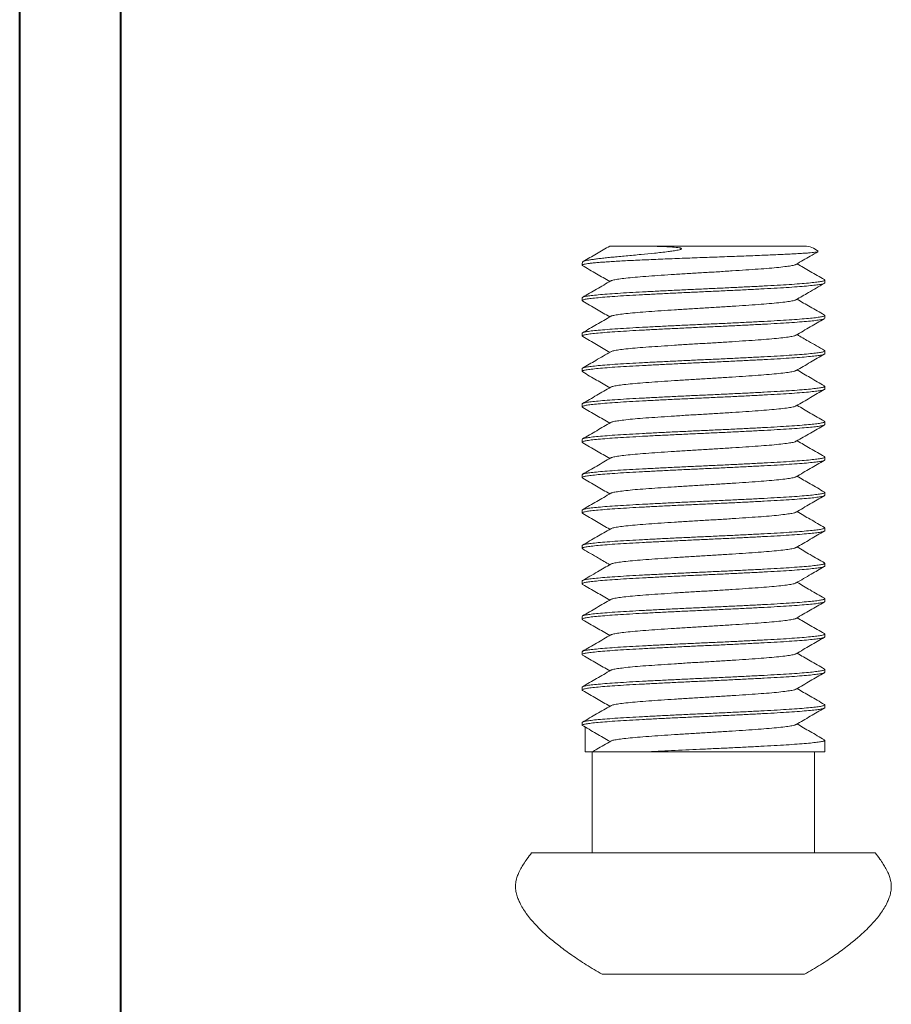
# Model space of a CAD drawing. Header units: millimetres. Extents: x 0 to 210, y 0 to 297.
# Tile 2 of 4: x 0 to 86, y 103 to 200. Entities that reach past the tile are written whole.
import ezdxf

# ---------------------------------------------------------------- set-up
doc = ezdxf.new("R2010")
doc.units = ezdxf.units.MM

msp = doc.modelspace()

# ---------------------------------------------------------------- linework, layer by layer
at = {"color": 7, "linetype": 'Continuous', "lineweight": 40}
for p, q in [((0.079, 0.215), (0.079, 297.215)), ((10.079, 5.215), (10.079, 292.215))]:
    msp.add_line(p, q, dxfattribs=at)
at = {"color": 7, "linetype": 'Continuous', "lineweight": 15}
for p, q in [((60.86, 177.471), (77.709, 177.471)), ((79.709, 173.832), (79.709, 174.111)), ((55.709, 172.361), (55.709, 172.082)), ((79.709, 170.332), (79.709, 170.611)), ((55.709, 168.861), (55.709, 168.582)), ((79.709, 166.832), (79.709, 167.111)), ((55.709, 165.361), (55.709, 165.082)), ((79.709, 163.332), (79.709, 163.611)), ((55.709, 161.861), (55.709, 161.582)), ((79.709, 159.832), (79.709, 160.111)), ((55.709, 158.361), (55.709, 158.082)), ((79.709, 156.332), (79.709, 156.611)), ((55.709, 154.861), (55.709, 154.582)), ((79.709, 152.832), (79.709, 153.111)), ((55.709, 151.361), (55.709, 151.082)), ((79.709, 149.332), (79.709, 149.611)), ((55.709, 147.861), (55.709, 147.582)), ((79.709, 145.832), (79.709, 146.111)), ((55.709, 144.361), (55.709, 144.082)), ((79.709, 142.332), (79.709, 142.611)), ((55.709, 140.861), (55.709, 140.582)), ((79.709, 138.832), (79.709, 139.111)), ((55.709, 137.361), (55.709, 137.082)), ((79.709, 135.332), (79.709, 135.611)), ((55.709, 133.861), (55.709, 133.582)), ((79.709, 131.832), (79.709, 132.111)), ((55.709, 130.361), (55.709, 130.082)), ((56.01, 129.914), (56.01, 127.471)), ((79.709, 127.471), (79.709, 128.611)), ((56.01, 127.471), (56.727, 127.471)), ((56.709, 127.438), (56.709, 117.471)), ((62.245, 127.471), (79.709, 127.471)), ((78.709, 117.471), (78.709, 127.471)), ((84.709, 117.471), (50.709, 117.471)), ((77.709, 105.471), (57.709, 105.471))]:
    msp.add_line(p, q, dxfattribs=at)
for centre, start, end in [((77.709, 175.471), 47.98312, 90), ((57.709, 175.471), 168.01435, 176.87087)]:
    msp.add_arc(centre, 2, start, end, dxfattribs=at)
for points, knots in [([(60.86, 177.471), (61.069, 177.471), (61.487, 177.47), (62.189, 177.463), (62.939, 177.451), (63.703, 177.429), (64.458, 177.393), (65.025, 177.351), (65.366, 177.296), (65.476, 177.264), (65.522, 177.24), (65.54, 177.222), (65.54, 177.203), (65.528, 177.186), (65.496, 177.163), (65.392, 177.12), (65.126, 177.056), (64.714, 176.988), (64.154, 176.912), (63.535, 176.839), (62.634, 176.744), (61.709, 176.656), (60.783, 176.573), (60.046, 176.506), (59.349, 176.441), (58.704, 176.378), (58.118, 176.317), (57.59, 176.258), (57.12, 176.201), (56.711, 176.145), (56.37, 176.091), (56.097, 176.038), (55.9, 175.985), (55.779, 175.934), (55.764, 175.901), (55.757, 175.886)], [0, 0, 0, 0, 0.041565, 0.083137, 0.125787, 0.168445, 0.20585, 0.24331, 0.254834, 0.260608, 0.26292, 0.265255, 0.266656, 0.268059, 0.269933, 0.273313, 0.284254, 0.30675, 0.329694, 0.361421, 0.39316, 0.458309, 0.499005, 0.539705, 0.581577, 0.623451, 0.664367, 0.705284, 0.747293, 0.789302, 0.831957, 0.874614, 0.918447, 0.962281, 1, 1, 1, 1]), ([(58.451, 177.474), (58.017, 177.222), (57.134, 176.71), (56.252, 176.198), (55.804, 175.939)], [0, 0, 0, 0, 0.49267, 1, 1, 1, 1]), ([(58.453, 177.471), (58.453, 177.471), (58.455, 177.471), (58.534, 177.471), (58.726, 177.471), (59.121, 177.471), (59.715, 177.471), (60.317, 177.471), (60.679, 177.471), (60.86, 177.471)], [0, 0, 0, 0, 0.082816, 0.195967, 0.309122, 0.529447, 0.755392, 0.877236, 1, 1, 1, 1]), ([(55.758, 175.536), (55.742, 175.545), (55.697, 175.569), (55.718, 175.609), (55.813, 175.654), (55.995, 175.698), (56.257, 175.74), (56.602, 175.782), (57.026, 175.825), (57.522, 175.867), (58.088, 175.909), (58.728, 175.951), (59.431, 175.992), (60.185, 176.032), (60.989, 176.07), (61.849, 176.109), (62.749, 176.148), (63.674, 176.187), (64.625, 176.226), (65.605, 176.264), (66.599, 176.302), (67.588, 176.338), (68.575, 176.373), (69.564, 176.409), (70.536, 176.445), (71.474, 176.481), (72.382, 176.516), (73.263, 176.551), (74.102, 176.585), (74.884, 176.618), (75.613, 176.65), (76.291, 176.684), (76.901, 176.717), (77.436, 176.749), (77.899, 176.781), (78.292, 176.812), (78.609, 176.842), (78.84, 176.871), (78.988, 176.898), (79.021, 176.916), (79.035, 176.923)], [0, 0, 0, 0, 0.0154559, 0.0429345, 0.0704132, 0.097116, 0.1238188, 0.151296, 0.1787732, 0.2054874, 0.2322016, 0.2596952, 0.2871888, 0.3138511, 0.3405132, 0.3679548, 0.3953963, 0.4219677, 0.4485391, 0.4758884, 0.5032376, 0.5297153, 0.5561925, 0.5834509, 0.6107093, 0.6369883, 0.6632672, 0.6903158, 0.7173644, 0.7435449, 0.7697247, 0.7966859, 0.823647, 0.8494974, 0.8753478, 0.901954, 0.9285603, 0.9543367, 0.980113, 1, 1, 1, 1]), ([(76.869, 175.662), (77.338, 175.935), (78.061, 176.354), (78.784, 176.773), (79.037, 176.92)], [0, 0, 0, 0, 0.649727, 1, 1, 1, 1]), ([(55.73, 175.547), (56.2, 175.274), (57.106, 174.75), (58.011, 174.224), (58.447, 173.971)], [0, 0, 0, 0, 0.519029, 1, 1, 1, 1]), ([(76.843, 175.663), (76.833, 175.652), (76.794, 175.613), (76.494, 175.546), (75.953, 175.461), (75.19, 175.371), (74.246, 175.282), (73.144, 175.196), (71.91, 175.111), (70.567, 175.021), (69.152, 174.932), (67.709, 174.846), (66.265, 174.761), (64.851, 174.671), (63.507, 174.582), (62.273, 174.496), (61.171, 174.411), (60.227, 174.321), (59.464, 174.232), (58.923, 174.146), (58.623, 174.08), (58.584, 174.04), (58.574, 174.03)], [0, 0, 0, 0, 0.01836, 0.071571, 0.124783, 0.178662, 0.232542, 0.285753, 0.338964, 0.392844, 0.446723, 0.499935, 0.553146, 0.607026, 0.660905, 0.714117, 0.767328, 0.821207, 0.875087, 0.928298, 0.98151, 1, 1, 1, 1]), ([(79.671, 174.156), (79.204, 174.426), (78.303, 174.948), (77.404, 175.47), (76.971, 175.721)], [0, 0, 0, 0, 0.51896, 1, 1, 1, 1]), ([(79.709, 173.832), (79.689, 173.807), (79.649, 173.758), (79.329, 173.685), (78.829, 173.615), (78.134, 173.542), (77.256, 173.467), (76.214, 173.393), (75.033, 173.321), (73.73, 173.25), (72.318, 173.177), (70.82, 173.102), (69.274, 173.028), (67.709, 172.957), (66.144, 172.886), (64.597, 172.812), (63.099, 172.737), (61.687, 172.663), (60.384, 172.593), (59.204, 172.521), (58.162, 172.447), (57.283, 172.372), (56.59, 172.299), (56.084, 172.229), (55.783, 172.156), (55.67, 172.091), (55.745, 172.051), (55.773, 172.036)], [0, 0, 0, 0, 0.040891, 0.081428, 0.121571, 0.162207, 0.203126, 0.243974, 0.2844, 0.324596, 0.365316, 0.406249, 0.447041, 0.487342, 0.527642, 0.568434, 0.609367, 0.650088, 0.690283, 0.730709, 0.771557, 0.812476, 0.853112, 0.893255, 0.933792, 0.974683, 1, 1, 1, 1]), ([(55.709, 172.361), (55.729, 172.386), (55.769, 172.435), (56.088, 172.508), (56.589, 172.578), (57.284, 172.651), (58.162, 172.726), (59.204, 172.8), (60.384, 172.872), (61.687, 172.942), (63.099, 173.016), (64.597, 173.091), (66.144, 173.165), (67.709, 173.236), (69.274, 173.307), (70.82, 173.381), (72.318, 173.455), (73.73, 173.529), (75.033, 173.6), (76.214, 173.672), (77.255, 173.746), (78.134, 173.82), (78.828, 173.894), (79.333, 173.964), (79.634, 174.036), (79.747, 174.101), (79.674, 174.141), (79.646, 174.156)], [0, 0, 0, 0, 0.040918, 0.081482, 0.121652, 0.162315, 0.203261, 0.244136, 0.284589, 0.324812, 0.365559, 0.40652, 0.447338, 0.487666, 0.527993, 0.568812, 0.609772, 0.65052, 0.690742, 0.731195, 0.77207, 0.813017, 0.853679, 0.893849, 0.934414, 0.975331, 1, 1, 1, 1]), ([(58.548, 174.03), (58.081, 173.759), (57.147, 173.217), (56.213, 172.676), (55.746, 172.405)], [0, 0, 0, 0, 0.4997803, 1, 1, 1, 1]), ([(76.869, 172.162), (77.28, 172.401), (78.207, 172.939), (79.134, 173.476), (79.651, 173.776)], [0, 0, 0, 0, 0.4430838, 1, 1, 1, 1]), ([(55.767, 172.025), (56.225, 171.76), (57.119, 171.242), (58.012, 170.724), (58.447, 170.471)], [0, 0, 0, 0, 0.512849, 1, 1, 1, 1]), ([(76.843, 172.163), (76.833, 172.152), (76.794, 172.113), (76.494, 172.046), (75.953, 171.961), (75.19, 171.871), (74.246, 171.782), (73.144, 171.696), (71.91, 171.611), (70.567, 171.521), (69.152, 171.432), (67.709, 171.346), (66.265, 171.261), (64.851, 171.171), (63.507, 171.082), (62.273, 170.996), (61.171, 170.911), (60.227, 170.821), (59.464, 170.732), (58.923, 170.646), (58.624, 170.58), (58.585, 170.541), (58.575, 170.531)], [0, 0, 0, 0, 0.018371, 0.071605, 0.124839, 0.178741, 0.232644, 0.285877, 0.339111, 0.393013, 0.446916, 0.500149, 0.553383, 0.607285, 0.661188, 0.714421, 0.767655, 0.821558, 0.87546, 0.928694, 0.981927, 1, 1, 1, 1]), ([(79.67, 170.656), (79.203, 170.927), (78.303, 171.448), (77.403, 171.97), (76.971, 172.221)], [0, 0, 0, 0, 0.519128, 1, 1, 1, 1]), ([(55.709, 168.861), (55.729, 168.886), (55.769, 168.935), (56.088, 169.008), (56.589, 169.078), (57.284, 169.151), (58.162, 169.226), (59.204, 169.3), (60.384, 169.372), (61.687, 169.442), (63.099, 169.516), (64.597, 169.591), (66.144, 169.665), (67.709, 169.736), (69.274, 169.807), (70.82, 169.881), (72.318, 169.955), (73.73, 170.029), (75.033, 170.1), (76.214, 170.172), (77.255, 170.246), (78.134, 170.32), (78.828, 170.394), (79.333, 170.464), (79.634, 170.536), (79.747, 170.601), (79.673, 170.641), (79.645, 170.656)], [0, 0, 0, 0, 0.04091, 0.081467, 0.12163, 0.162285, 0.203224, 0.244091, 0.284537, 0.324752, 0.365492, 0.406445, 0.447256, 0.487576, 0.527896, 0.568707, 0.60966, 0.6504, 0.690615, 0.73106, 0.771928, 0.812867, 0.853522, 0.893684, 0.934241, 0.975152, 1, 1, 1, 1]), ([(58.549, 170.531), (58.082, 170.26), (57.148, 169.718), (56.214, 169.177), (55.747, 168.906)], [0, 0, 0, 0, 0.499773, 1, 1, 1, 1]), ([(79.709, 170.332), (79.689, 170.307), (79.649, 170.258), (79.329, 170.185), (78.829, 170.115), (78.134, 170.042), (77.256, 169.967), (76.214, 169.893), (75.033, 169.821), (73.73, 169.75), (72.318, 169.677), (70.82, 169.602), (69.274, 169.528), (67.709, 169.457), (66.144, 169.386), (64.597, 169.312), (63.099, 169.237), (61.687, 169.163), (60.384, 169.093), (59.204, 169.021), (58.162, 168.947), (57.283, 168.872), (56.59, 168.799), (56.084, 168.729), (55.783, 168.656), (55.67, 168.591), (55.745, 168.551), (55.773, 168.536)], [0, 0, 0, 0, 0.040887, 0.081422, 0.121562, 0.162194, 0.20311, 0.243955, 0.284378, 0.32457, 0.365288, 0.406218, 0.447006, 0.487304, 0.527601, 0.568389, 0.60932, 0.650037, 0.69023, 0.730652, 0.771497, 0.812413, 0.853046, 0.893186, 0.93372, 0.974607, 1, 1, 1, 1]), ([(76.874, 168.665), (77.343, 168.938), (78.27, 169.475), (79.196, 170.012), (79.654, 170.277)], [0, 0, 0, 0, 0.506302, 1, 1, 1, 1]), ([(55.767, 168.525), (56.226, 168.259), (57.119, 167.742), (58.012, 167.224), (58.447, 166.971)], [0, 0, 0, 0, 0.5132522, 1, 1, 1, 1]), ([(76.847, 168.666), (76.836, 168.654), (76.797, 168.614), (76.495, 168.546), (75.953, 168.461), (75.19, 168.371), (74.246, 168.282), (73.144, 168.196), (71.91, 168.111), (70.567, 168.021), (69.152, 167.932), (67.709, 167.846), (66.265, 167.761), (64.851, 167.671), (63.507, 167.582), (62.273, 167.496), (61.171, 167.411), (60.227, 167.321), (59.464, 167.232), (58.923, 167.146), (58.624, 167.08), (58.585, 167.041), (58.575, 167.031)], [0, 0, 0, 0, 0.020149, 0.073299, 0.126449, 0.180267, 0.234084, 0.287234, 0.340384, 0.394202, 0.448019, 0.501169, 0.554319, 0.608137, 0.661954, 0.715104, 0.768254, 0.822072, 0.875889, 0.929039, 0.982189, 1, 1, 1, 1]), ([(79.67, 167.156), (79.144, 167.461), (78.244, 167.982), (77.345, 168.504), (76.97, 168.721)], [0, 0, 0, 0, 0.583898, 1, 1, 1, 1]), ([(79.709, 166.832), (79.689, 166.807), (79.649, 166.758), (79.329, 166.685), (78.829, 166.615), (78.134, 166.542), (77.256, 166.467), (76.214, 166.393), (75.033, 166.321), (73.73, 166.25), (72.318, 166.177), (70.82, 166.102), (69.274, 166.028), (67.709, 165.957), (66.144, 165.886), (64.597, 165.812), (63.099, 165.737), (61.687, 165.663), (60.384, 165.593), (59.204, 165.521), (58.162, 165.447), (57.283, 165.372), (56.59, 165.299), (56.084, 165.229), (55.783, 165.156), (55.67, 165.091), (55.745, 165.051), (55.775, 165.035)], [0, 0, 0, 0, 0.040868, 0.081382, 0.121502, 0.162115, 0.203011, 0.243836, 0.284239, 0.324412, 0.365109, 0.40602, 0.446788, 0.487066, 0.527344, 0.568112, 0.609022, 0.64972, 0.689892, 0.730295, 0.77112, 0.812016, 0.852629, 0.892749, 0.933264, 0.974132, 1, 1, 1, 1]), ([(55.709, 165.361), (55.729, 165.386), (55.769, 165.435), (56.088, 165.508), (56.589, 165.578), (57.284, 165.651), (58.162, 165.726), (59.204, 165.8), (60.384, 165.872), (61.687, 165.942), (63.099, 166.016), (64.597, 166.091), (66.144, 166.165), (67.709, 166.236), (69.274, 166.307), (70.82, 166.381), (72.318, 166.455), (73.73, 166.529), (75.033, 166.6), (76.214, 166.672), (77.255, 166.746), (78.134, 166.82), (78.828, 166.894), (79.333, 166.964), (79.634, 167.036), (79.747, 167.101), (79.673, 167.141), (79.645, 167.156)], [0, 0, 0, 0, 0.0409, 0.081447, 0.121599, 0.162244, 0.203172, 0.244029, 0.284464, 0.324669, 0.365398, 0.406341, 0.447141, 0.487451, 0.527761, 0.568562, 0.609504, 0.650234, 0.690439, 0.730874, 0.771731, 0.812659, 0.853304, 0.893456, 0.934003, 0.974903, 1, 1, 1, 1]), ([(58.55, 167.031), (58.054, 166.743), (57.12, 166.201), (56.186, 165.66), (55.748, 165.407)], [0, 0, 0, 0, 0.5312619, 1, 1, 1, 1]), ([(76.877, 165.167), (77.346, 165.44), (78.273, 165.977), (79.2, 166.514), (79.658, 166.78)], [0, 0, 0, 0, 0.506355, 1, 1, 1, 1]), ([(55.768, 165.024), (56.227, 164.759), (57.12, 164.242), (58.012, 163.724), (58.447, 163.471)], [0, 0, 0, 0, 0.513128, 1, 1, 1, 1]), ([(76.85, 165.168), (76.838, 165.156), (76.798, 165.114), (76.495, 165.046), (75.953, 164.961), (75.19, 164.871), (74.246, 164.782), (73.144, 164.696), (71.91, 164.611), (70.567, 164.521), (69.152, 164.432), (67.709, 164.346), (66.265, 164.261), (64.851, 164.171), (63.507, 164.082), (62.273, 163.996), (61.171, 163.911), (60.227, 163.821), (59.464, 163.732), (58.923, 163.646), (58.625, 163.58), (58.585, 163.541), (58.575, 163.531)], [0, 0, 0, 0, 0.021343, 0.07443, 0.127517, 0.18127, 0.235024, 0.28811, 0.341197, 0.394951, 0.448704, 0.501791, 0.554878, 0.608631, 0.662385, 0.715471, 0.768558, 0.822312, 0.876065, 0.929152, 0.982239, 1, 1, 1, 1]), ([(79.671, 163.656), (79.204, 163.926), (78.304, 164.448), (77.404, 164.97), (76.97, 165.221)], [0, 0, 0, 0, 0.518359, 1, 1, 1, 1]), ([(55.709, 161.861), (55.729, 161.886), (55.769, 161.935), (56.088, 162.008), (56.589, 162.078), (57.284, 162.151), (58.162, 162.226), (59.204, 162.3), (60.384, 162.372), (61.687, 162.442), (63.099, 162.516), (64.597, 162.591), (66.144, 162.665), (67.709, 162.736), (69.274, 162.807), (70.82, 162.881), (72.318, 162.955), (73.73, 163.029), (75.033, 163.1), (76.214, 163.172), (77.255, 163.246), (78.134, 163.32), (78.828, 163.394), (79.333, 163.464), (79.634, 163.536), (79.747, 163.601), (79.674, 163.641), (79.646, 163.656)], [0, 0, 0, 0, 0.040917, 0.081481, 0.12165, 0.162312, 0.203258, 0.244132, 0.284584, 0.324806, 0.365553, 0.406513, 0.44733, 0.487657, 0.527985, 0.568802, 0.609762, 0.650509, 0.690731, 0.731183, 0.772057, 0.813003, 0.853665, 0.893834, 0.934398, 0.975315, 1, 1, 1, 1]), ([(79.709, 163.332), (79.689, 163.307), (79.649, 163.258), (79.329, 163.185), (78.829, 163.115), (78.134, 163.042), (77.256, 162.967), (76.214, 162.893), (75.033, 162.821), (73.73, 162.75), (72.318, 162.677), (70.82, 162.602), (69.274, 162.528), (67.709, 162.457), (66.144, 162.386), (64.597, 162.312), (63.099, 162.237), (61.687, 162.163), (60.384, 162.093), (59.204, 162.021), (58.162, 161.947), (57.283, 161.872), (56.59, 161.799), (56.084, 161.729), (55.783, 161.656), (55.67, 161.591), (55.745, 161.551), (55.774, 161.536)], [0, 0, 0, 0, 0.040882, 0.081411, 0.121546, 0.162173, 0.203084, 0.243923, 0.284341, 0.324528, 0.36524, 0.406165, 0.446948, 0.48724, 0.527533, 0.568315, 0.60924, 0.649952, 0.69014, 0.730557, 0.771396, 0.812307, 0.852935, 0.893069, 0.933598, 0.97448, 1, 1, 1, 1]), ([(58.55, 163.531), (58.083, 163.26), (57.15, 162.719), (56.216, 162.178), (55.749, 161.907)], [0, 0, 0, 0, 0.499791, 1, 1, 1, 1]), ([(76.879, 161.669), (77.348, 161.941), (78.275, 162.479), (79.202, 163.016), (79.66, 163.281)], [0, 0, 0, 0, 0.50637, 1, 1, 1, 1]), ([(76.851, 161.669), (76.84, 161.657), (76.8, 161.615), (76.495, 161.546), (75.953, 161.461), (75.19, 161.371), (74.246, 161.282), (73.144, 161.196), (71.91, 161.111), (70.567, 161.021), (69.152, 160.932), (67.709, 160.846), (66.265, 160.761), (64.851, 160.671), (63.507, 160.582), (62.273, 160.496), (61.171, 160.411), (60.227, 160.321), (59.464, 160.232), (58.923, 160.146), (58.626, 160.081), (58.586, 160.042), (58.577, 160.032)], [0, 0, 0, 0, 0.0220275, 0.0751154, 0.1282033, 0.1819578, 0.2357124, 0.2888003, 0.3418882, 0.3956427, 0.4493973, 0.5024851, 0.555573, 0.6093276, 0.6630821, 0.71617, 0.7692579, 0.8230124, 0.876767, 0.9298549, 0.9829428, 1, 1, 1, 1]), ([(79.674, 160.154), (79.207, 160.424), (78.306, 160.947), (77.405, 161.469), (76.97, 161.721)], [0, 0, 0, 0, 0.517791, 1, 1, 1, 1]), ([(55.767, 161.525), (56.225, 161.26), (57.119, 160.742), (58.012, 160.224), (58.447, 159.971)], [0, 0, 0, 0, 0.512715, 1, 1, 1, 1]), ([(79.709, 159.832), (79.689, 159.807), (79.649, 159.758), (79.329, 159.685), (78.829, 159.615), (78.134, 159.542), (77.256, 159.467), (76.214, 159.393), (75.033, 159.321), (73.73, 159.25), (72.318, 159.177), (70.82, 159.102), (69.274, 159.028), (67.709, 158.957), (66.144, 158.886), (64.597, 158.812), (63.099, 158.737), (61.687, 158.663), (60.384, 158.593), (59.204, 158.521), (58.162, 158.447), (57.283, 158.372), (56.59, 158.299), (56.084, 158.229), (55.783, 158.156), (55.67, 158.092), (55.744, 158.052), (55.772, 158.037)], [0, 0, 0, 0, 0.040907, 0.081461, 0.121621, 0.162273, 0.203209, 0.244073, 0.284516, 0.324728, 0.365465, 0.406415, 0.447222, 0.48754, 0.527857, 0.568665, 0.609615, 0.650352, 0.690564, 0.731006, 0.771871, 0.812806, 0.853459, 0.893618, 0.934172, 0.975079, 1, 1, 1, 1]), ([(55.709, 158.361), (55.729, 158.386), (55.769, 158.435), (56.088, 158.508), (56.589, 158.578), (57.284, 158.651), (58.162, 158.726), (59.204, 158.8), (60.384, 158.872), (61.687, 158.942), (63.099, 159.016), (64.597, 159.091), (66.144, 159.165), (67.709, 159.236), (69.274, 159.307), (70.82, 159.381), (72.318, 159.455), (73.73, 159.529), (75.033, 159.6), (76.214, 159.672), (77.255, 159.746), (78.134, 159.82), (78.828, 159.894), (79.333, 159.964), (79.633, 160.036), (79.747, 160.1), (79.675, 160.139), (79.649, 160.154)], [0, 0, 0, 0, 0.040961, 0.081568, 0.12178, 0.162486, 0.203475, 0.244394, 0.284889, 0.325154, 0.365944, 0.406948, 0.447809, 0.48818, 0.52855, 0.569411, 0.610415, 0.651205, 0.69147, 0.731966, 0.772884, 0.813873, 0.854579, 0.894791, 0.935398, 0.976359, 1, 1, 1, 1]), ([(58.552, 160.032), (58.085, 159.761), (57.151, 159.219), (56.216, 158.678), (55.749, 158.407)], [0, 0, 0, 0, 0.499754, 1, 1, 1, 1]), ([(76.878, 158.168), (77.347, 158.44), (78.275, 158.978), (79.202, 159.516), (79.66, 159.781)], [0, 0, 0, 0, 0.506352, 1, 1, 1, 1]), ([(55.766, 158.026), (56.224, 157.761), (57.118, 157.243), (58.011, 156.724), (58.447, 156.471)], [0, 0, 0, 0, 0.512351, 1, 1, 1, 1]), ([(76.85, 158.168), (76.839, 158.156), (76.799, 158.115), (76.495, 158.046), (75.953, 157.961), (75.19, 157.871), (74.246, 157.782), (73.144, 157.696), (71.91, 157.611), (70.567, 157.521), (69.152, 157.432), (67.709, 157.346), (66.265, 157.261), (64.851, 157.171), (63.507, 157.082), (62.273, 156.996), (61.171, 156.911), (60.227, 156.821), (59.464, 156.732), (58.923, 156.646), (58.626, 156.581), (58.586, 156.542), (58.577, 156.532)], [0, 0, 0, 0, 0.021664, 0.074769, 0.127873, 0.181644, 0.235415, 0.28852, 0.341624, 0.395395, 0.449166, 0.502271, 0.555375, 0.609146, 0.662917, 0.716022, 0.769126, 0.822897, 0.876668, 0.929773, 0.982877, 1, 1, 1, 1]), ([(79.676, 156.652), (79.21, 156.923), (78.307, 157.446), (77.405, 157.969), (76.97, 158.221)], [0, 0, 0, 0, 0.517429, 1, 1, 1, 1]), ([(79.709, 156.332), (79.689, 156.307), (79.649, 156.258), (79.329, 156.185), (78.829, 156.115), (78.134, 156.042), (77.256, 155.967), (76.214, 155.893), (75.033, 155.821), (73.73, 155.75), (72.318, 155.677), (70.82, 155.602), (69.274, 155.528), (67.709, 155.457), (66.144, 155.386), (64.597, 155.312), (63.099, 155.237), (61.687, 155.163), (60.384, 155.093), (59.204, 155.021), (58.162, 154.947), (57.283, 154.872), (56.59, 154.799), (56.084, 154.729), (55.784, 154.656), (55.67, 154.592), (55.744, 154.552), (55.771, 154.537)], [0, 0, 0, 0, 0.040919, 0.081485, 0.121657, 0.162321, 0.203269, 0.244146, 0.2846, 0.324824, 0.365573, 0.406535, 0.447355, 0.487684, 0.528013, 0.568833, 0.609795, 0.650544, 0.690768, 0.731223, 0.772099, 0.813047, 0.853711, 0.893883, 0.934449, 0.975368, 1, 1, 1, 1]), ([(55.709, 154.861), (55.729, 154.886), (55.769, 154.935), (56.088, 155.008), (56.589, 155.078), (57.284, 155.151), (58.162, 155.226), (59.204, 155.3), (60.384, 155.372), (61.687, 155.442), (63.099, 155.516), (64.597, 155.591), (66.144, 155.665), (67.709, 155.736), (69.274, 155.807), (70.82, 155.881), (72.318, 155.955), (73.73, 156.029), (75.033, 156.1), (76.214, 156.172), (77.255, 156.246), (78.134, 156.32), (78.828, 156.394), (79.333, 156.464), (79.633, 156.536), (79.747, 156.6), (79.676, 156.638), (79.651, 156.652)], [0, 0, 0, 0, 0.040993, 0.081633, 0.121877, 0.162615, 0.203637, 0.244587, 0.285115, 0.325412, 0.366234, 0.407271, 0.448165, 0.488567, 0.528969, 0.569863, 0.610899, 0.651722, 0.692018, 0.732546, 0.773497, 0.814519, 0.855257, 0.895501, 0.93614, 0.977133, 1, 1, 1, 1]), ([(58.552, 156.532), (58.085, 156.262), (57.152, 155.72), (56.218, 155.179), (55.75, 154.908)], [0, 0, 0, 0, 0.49979, 1, 1, 1, 1]), ([(76.87, 154.663), (77.34, 154.936), (78.267, 155.474), (79.194, 156.011), (79.652, 156.276)], [0, 0, 0, 0, 0.50623, 1, 1, 1, 1]), ([(55.765, 154.526), (56.223, 154.261), (57.117, 153.743), (58.011, 153.224), (58.447, 152.971)], [0, 0, 0, 0, 0.512288, 1, 1, 1, 1]), ([(76.844, 154.663), (76.834, 154.653), (76.794, 154.613), (76.494, 154.546), (75.953, 154.461), (75.19, 154.371), (74.246, 154.282), (73.144, 154.196), (71.91, 154.111), (70.567, 154.021), (69.152, 153.932), (67.709, 153.846), (66.265, 153.761), (64.851, 153.671), (63.507, 153.582), (62.273, 153.496), (61.171, 153.411), (60.227, 153.321), (59.464, 153.232), (58.923, 153.146), (58.625, 153.08), (58.586, 153.041), (58.576, 153.032)], [0, 0, 0, 0, 0.01887, 0.072108, 0.125347, 0.179254, 0.233161, 0.2864, 0.339638, 0.393546, 0.447453, 0.500691, 0.55393, 0.607837, 0.661744, 0.714983, 0.768221, 0.822128, 0.876035, 0.929274, 0.982513, 1, 1, 1, 1]), ([(79.678, 153.151), (79.211, 153.422), (78.309, 153.945), (77.406, 154.468), (76.97, 154.721)], [0, 0, 0, 0, 0.517192, 1, 1, 1, 1]), ([(55.709, 151.361), (55.729, 151.386), (55.769, 151.435), (56.088, 151.508), (56.589, 151.578), (57.284, 151.651), (58.162, 151.726), (59.204, 151.8), (60.384, 151.872), (61.687, 151.942), (63.099, 152.016), (64.597, 152.091), (66.144, 152.165), (67.709, 152.236), (69.274, 152.307), (70.82, 152.381), (72.318, 152.455), (73.73, 152.529), (75.033, 152.6), (76.214, 152.672), (77.255, 152.746), (78.134, 152.82), (78.828, 152.894), (79.333, 152.964), (79.633, 153.036), (79.747, 153.099), (79.677, 153.138), (79.652, 153.151)], [0, 0, 0, 0, 0.041019, 0.081684, 0.121954, 0.162718, 0.203765, 0.244742, 0.285295, 0.325617, 0.366466, 0.407528, 0.448448, 0.488875, 0.529303, 0.570223, 0.611285, 0.652134, 0.692456, 0.733009, 0.773985, 0.815033, 0.855797, 0.896066, 0.936731, 0.977751, 1, 1, 1, 1]), ([(58.551, 153.032), (58.084, 152.761), (57.151, 152.219), (56.217, 151.678), (55.75, 151.408)], [0, 0, 0, 0, 0.4998, 1, 1, 1, 1]), ([(79.709, 152.832), (79.689, 152.807), (79.649, 152.758), (79.329, 152.685), (78.829, 152.615), (78.134, 152.542), (77.256, 152.467), (76.214, 152.393), (75.033, 152.321), (73.73, 152.25), (72.318, 152.177), (70.82, 152.102), (69.274, 152.028), (67.709, 151.957), (66.144, 151.886), (64.597, 151.812), (63.099, 151.737), (61.687, 151.663), (60.384, 151.593), (59.204, 151.521), (58.162, 151.447), (57.283, 151.372), (56.59, 151.299), (56.084, 151.229), (55.784, 151.156), (55.67, 151.092), (55.744, 151.052), (55.772, 151.037)], [0, 0, 0, 0, 0.040916, 0.081478, 0.121646, 0.162307, 0.203251, 0.244125, 0.284575, 0.324796, 0.365541, 0.4065, 0.447316, 0.487642, 0.527968, 0.568784, 0.609743, 0.650489, 0.690709, 0.73116, 0.772033, 0.812977, 0.853638, 0.893806, 0.934368, 0.975284, 1, 1, 1, 1]), ([(76.87, 151.163), (77.34, 151.436), (78.267, 151.974), (79.195, 152.511), (79.653, 152.777)], [0, 0, 0, 0, 0.506228, 1, 1, 1, 1]), ([(55.765, 151.026), (56.223, 150.761), (57.117, 150.243), (58.011, 149.724), (58.447, 149.471)], [0, 0, 0, 0, 0.512464, 1, 1, 1, 1]), ([(76.844, 151.163), (76.834, 151.153), (76.794, 151.113), (76.494, 151.046), (75.953, 150.961), (75.19, 150.871), (74.246, 150.782), (73.144, 150.696), (71.91, 150.611), (70.567, 150.521), (69.152, 150.432), (67.709, 150.346), (66.265, 150.261), (64.851, 150.171), (63.507, 150.082), (62.273, 149.996), (61.171, 149.911), (60.227, 149.821), (59.464, 149.732), (58.923, 149.646), (58.624, 149.58), (58.585, 149.541), (58.575, 149.531)], [0, 0, 0, 0, 0.018784, 0.072004, 0.125224, 0.179112, 0.233, 0.28622, 0.33944, 0.393328, 0.447217, 0.500437, 0.553657, 0.607545, 0.661433, 0.714653, 0.767873, 0.821761, 0.87565, 0.92887, 0.98209, 1, 1, 1, 1]), ([(79.679, 149.65), (79.213, 149.921), (78.309, 150.444), (77.406, 150.968), (76.97, 151.221)], [0, 0, 0, 0, 0.516998, 1, 1, 1, 1]), ([(79.709, 149.332), (79.689, 149.307), (79.649, 149.258), (79.329, 149.185), (78.829, 149.115), (78.134, 149.042), (77.256, 148.967), (76.214, 148.893), (75.033, 148.821), (73.73, 148.75), (72.318, 148.677), (70.82, 148.602), (69.274, 148.528), (67.709, 148.457), (66.144, 148.386), (64.597, 148.312), (63.099, 148.237), (61.687, 148.163), (60.384, 148.093), (59.204, 148.021), (58.162, 147.947), (57.283, 147.872), (56.59, 147.799), (56.084, 147.729), (55.783, 147.656), (55.67, 147.592), (55.744, 147.552), (55.772, 147.536)], [0, 0, 0, 0, 0.040902, 0.08145, 0.121604, 0.16225, 0.20318, 0.244039, 0.284476, 0.324682, 0.365414, 0.406358, 0.44716, 0.487472, 0.527783, 0.568585, 0.60953, 0.650261, 0.690467, 0.730904, 0.771763, 0.812693, 0.85334, 0.893493, 0.934042, 0.974943, 1, 1, 1, 1]), ([(55.709, 147.861), (55.729, 147.886), (55.769, 147.935), (56.088, 148.008), (56.589, 148.078), (57.284, 148.151), (58.162, 148.226), (59.204, 148.3), (60.384, 148.372), (61.687, 148.442), (63.099, 148.516), (64.597, 148.591), (66.144, 148.665), (67.709, 148.736), (69.274, 148.807), (70.82, 148.881), (72.318, 148.955), (73.73, 149.029), (75.033, 149.1), (76.214, 149.172), (77.255, 149.246), (78.134, 149.32), (78.828, 149.394), (79.333, 149.464), (79.633, 149.536), (79.746, 149.599), (79.677, 149.637), (79.653, 149.65)], [0, 0, 0, 0, 0.041038, 0.081723, 0.122011, 0.162793, 0.20386, 0.244856, 0.285428, 0.325769, 0.366637, 0.407718, 0.448657, 0.489103, 0.52955, 0.570488, 0.61157, 0.652437, 0.692778, 0.73335, 0.774346, 0.815413, 0.856196, 0.896484, 0.937168, 0.978206, 1, 1, 1, 1]), ([(58.55, 149.531), (58.083, 149.26), (57.15, 148.719), (56.216, 148.178), (55.749, 147.907)], [0, 0, 0, 0, 0.499809, 1, 1, 1, 1]), ([(76.869, 147.662), (77.338, 147.935), (78.266, 148.473), (79.194, 149.011), (79.652, 149.276)], [0, 0, 0, 0, 0.506199, 1, 1, 1, 1]), ([(55.766, 147.526), (56.283, 147.226), (57.177, 146.708), (58.07, 146.19), (58.447, 145.971)], [0, 0, 0, 0, 0.578229, 1, 1, 1, 1]), ([(76.843, 147.662), (76.833, 147.652), (76.794, 147.613), (76.494, 147.546), (75.953, 147.461), (75.19, 147.371), (74.246, 147.282), (73.144, 147.196), (71.91, 147.111), (70.567, 147.021), (69.152, 146.932), (67.709, 146.846), (66.265, 146.761), (64.851, 146.671), (63.507, 146.582), (62.273, 146.496), (61.171, 146.411), (60.227, 146.321), (59.464, 146.232), (58.923, 146.146), (58.624, 146.08), (58.584, 146.04), (58.574, 146.03)], [0, 0, 0, 0, 0.018282, 0.071504, 0.124726, 0.178617, 0.232507, 0.285729, 0.338951, 0.392842, 0.446732, 0.499954, 0.553176, 0.607067, 0.660957, 0.714179, 0.767401, 0.821292, 0.875182, 0.928404, 0.981626, 1, 1, 1, 1]), ([(79.68, 146.15), (79.213, 146.421), (78.309, 146.944), (77.406, 147.468), (76.97, 147.721)], [0, 0, 0, 0, 0.517092, 1, 1, 1, 1]), ([(55.709, 144.361), (55.729, 144.386), (55.769, 144.435), (56.088, 144.508), (56.589, 144.578), (57.284, 144.651), (58.162, 144.726), (59.204, 144.8), (60.384, 144.872), (61.687, 144.942), (63.099, 145.016), (64.597, 145.091), (66.144, 145.165), (67.709, 145.236), (69.274, 145.307), (70.82, 145.381), (72.318, 145.455), (73.73, 145.529), (75.033, 145.6), (76.214, 145.672), (77.255, 145.746), (78.134, 145.82), (78.828, 145.894), (79.333, 145.964), (79.633, 146.036), (79.746, 146.099), (79.677, 146.137), (79.653, 146.15)], [0, 0, 0, 0, 0.04104, 0.081726, 0.122016, 0.162801, 0.20387, 0.244867, 0.285441, 0.325784, 0.366653, 0.407736, 0.448677, 0.489125, 0.529574, 0.570514, 0.611597, 0.652467, 0.69281, 0.733384, 0.774381, 0.81545, 0.856234, 0.896524, 0.93721, 0.978251, 1, 1, 1, 1]), ([(79.709, 145.832), (79.689, 145.807), (79.649, 145.758), (79.329, 145.685), (78.829, 145.615), (78.134, 145.542), (77.256, 145.467), (76.214, 145.393), (75.033, 145.321), (73.73, 145.25), (72.318, 145.177), (70.82, 145.102), (69.274, 145.028), (67.709, 144.957), (66.144, 144.886), (64.597, 144.812), (63.099, 144.737), (61.687, 144.663), (60.384, 144.593), (59.204, 144.521), (58.162, 144.447), (57.283, 144.372), (56.59, 144.299), (56.084, 144.229), (55.784, 144.156), (55.67, 144.092), (55.743, 144.053), (55.77, 144.038)], [0, 0, 0, 0, 0.040936, 0.081519, 0.121707, 0.162388, 0.203353, 0.244246, 0.284717, 0.324957, 0.365723, 0.406702, 0.447539, 0.487885, 0.528231, 0.569067, 0.610046, 0.650812, 0.691053, 0.731524, 0.772417, 0.813382, 0.854063, 0.894251, 0.934833, 0.97577, 1, 1, 1, 1]), ([(58.548, 146.03), (58.106, 145.774), (57.173, 145.232), (56.24, 144.691), (55.748, 144.407)], [0, 0, 0, 0, 0.473769, 1, 1, 1, 1]), ([(76.867, 144.162), (77.367, 144.451), (78.294, 144.989), (79.222, 145.527), (79.651, 145.775)], [0, 0, 0, 0, 0.538029, 1, 1, 1, 1]), ([(76.842, 144.162), (76.832, 144.152), (76.793, 144.113), (76.494, 144.046), (75.953, 143.961), (75.19, 143.871), (74.246, 143.782), (73.144, 143.696), (71.91, 143.611), (70.567, 143.521), (69.152, 143.432), (67.709, 143.346), (66.265, 143.261), (64.851, 143.171), (63.507, 143.082), (62.273, 142.996), (61.171, 142.911), (60.227, 142.821), (59.464, 142.732), (58.923, 142.646), (58.623, 142.58), (58.584, 142.54), (58.573, 142.53)], [0, 0, 0, 0, 0.01783, 0.071061, 0.124291, 0.17819, 0.232089, 0.285319, 0.33855, 0.392449, 0.446348, 0.499578, 0.552809, 0.606708, 0.660607, 0.713837, 0.767068, 0.820967, 0.874866, 0.928096, 0.981327, 1, 1, 1, 1]), ([(79.67, 142.656), (79.203, 142.927), (78.303, 143.448), (77.403, 143.97), (76.971, 144.221)], [0, 0, 0, 0, 0.518886, 1, 1, 1, 1]), ([(55.764, 144.027), (56.222, 143.762), (57.116, 143.244), (58.01, 142.725), (58.447, 142.471)], [0, 0, 0, 0, 0.511605, 1, 1, 1, 1]), ([(79.709, 142.332), (79.689, 142.307), (79.649, 142.258), (79.329, 142.185), (78.829, 142.115), (78.134, 142.042), (77.256, 141.967), (76.214, 141.893), (75.033, 141.821), (73.73, 141.75), (72.318, 141.677), (70.82, 141.602), (69.274, 141.528), (67.709, 141.457), (66.144, 141.386), (64.597, 141.312), (63.099, 141.237), (61.687, 141.163), (60.384, 141.093), (59.204, 141.021), (58.162, 140.947), (57.283, 140.872), (56.59, 140.799), (56.084, 140.729), (55.784, 140.656), (55.671, 140.593), (55.741, 140.554), (55.767, 140.54)], [0, 0, 0, 0, 0.040994, 0.081634, 0.121879, 0.162617, 0.20364, 0.244591, 0.285119, 0.325417, 0.36624, 0.407277, 0.448171, 0.488574, 0.528977, 0.569871, 0.610908, 0.651732, 0.692029, 0.732557, 0.773509, 0.814531, 0.85527, 0.895514, 0.936154, 0.977149, 1, 1, 1, 1]), ([(55.709, 140.861), (55.729, 140.886), (55.769, 140.935), (56.088, 141.008), (56.589, 141.078), (57.284, 141.151), (58.162, 141.226), (59.204, 141.3), (60.384, 141.372), (61.687, 141.442), (63.099, 141.516), (64.597, 141.591), (66.144, 141.665), (67.709, 141.736), (69.274, 141.807), (70.82, 141.881), (72.318, 141.955), (73.73, 142.029), (75.033, 142.1), (76.214, 142.172), (77.255, 142.246), (78.134, 142.32), (78.828, 142.394), (79.333, 142.464), (79.634, 142.536), (79.747, 142.601), (79.673, 142.641), (79.645, 142.656)], [0, 0, 0, 0, 0.040902, 0.08145, 0.121604, 0.162251, 0.203181, 0.244041, 0.284477, 0.324684, 0.365416, 0.40636, 0.447162, 0.487474, 0.527786, 0.568588, 0.609533, 0.650265, 0.690471, 0.730908, 0.771767, 0.812697, 0.853344, 0.893498, 0.934047, 0.974949, 1, 1, 1, 1]), ([(58.547, 142.53), (58.081, 142.259), (57.148, 141.718), (56.214, 141.177), (55.747, 140.906)], [0, 0, 0, 0, 0.499806, 1, 1, 1, 1]), ([(76.866, 140.66), (77.335, 140.933), (78.263, 141.472), (79.192, 142.009), (79.65, 142.275)], [0, 0, 0, 0, 0.506124, 1, 1, 1, 1]), ([(55.76, 140.529), (56.218, 140.264), (57.113, 139.745), (58.009, 139.226), (58.447, 138.971)], [0, 0, 0, 0, 0.510844, 1, 1, 1, 1]), ([(76.841, 140.661), (76.831, 140.651), (76.792, 140.612), (76.494, 140.546), (75.953, 140.461), (75.19, 140.371), (74.246, 140.282), (73.144, 140.196), (71.91, 140.111), (70.567, 140.021), (69.152, 139.932), (67.709, 139.846), (66.265, 139.761), (64.851, 139.671), (63.507, 139.582), (62.273, 139.496), (61.171, 139.411), (60.227, 139.321), (59.464, 139.232), (58.923, 139.146), (58.623, 139.08), (58.583, 139.04), (58.573, 139.029)], [0, 0, 0, 0, 0.017159, 0.07042, 0.123681, 0.177611, 0.231541, 0.284802, 0.338063, 0.391993, 0.445923, 0.499185, 0.552446, 0.606376, 0.660306, 0.713567, 0.766828, 0.820758, 0.874688, 0.927949, 0.981211, 1, 1, 1, 1]), ([(79.671, 139.156), (79.204, 139.426), (78.304, 139.948), (77.404, 140.47), (76.971, 140.721)], [0, 0, 0, 0, 0.5187536, 1, 1, 1, 1]), ([(79.709, 138.832), (79.689, 138.807), (79.649, 138.758), (79.329, 138.685), (78.829, 138.615), (78.134, 138.542), (77.256, 138.467), (76.214, 138.393), (75.033, 138.321), (73.73, 138.25), (72.318, 138.177), (70.82, 138.102), (69.274, 138.028), (67.709, 137.957), (66.144, 137.886), (64.597, 137.812), (63.099, 137.737), (61.687, 137.663), (60.384, 137.593), (59.204, 137.521), (58.162, 137.447), (57.283, 137.372), (56.59, 137.299), (56.084, 137.229), (55.784, 137.156), (55.671, 137.093), (55.74, 137.055), (55.764, 137.042)], [0, 0, 0, 0, 0.041033, 0.081711, 0.121993, 0.16277, 0.203831, 0.244821, 0.285388, 0.325723, 0.366585, 0.40766, 0.448593, 0.489034, 0.529475, 0.570407, 0.611483, 0.652345, 0.69268, 0.733246, 0.774236, 0.815297, 0.856074, 0.896357, 0.937035, 0.978068, 1, 1, 1, 1]), ([(55.709, 137.361), (55.729, 137.386), (55.769, 137.435), (56.088, 137.508), (56.589, 137.578), (57.284, 137.651), (58.162, 137.726), (59.204, 137.8), (60.384, 137.872), (61.687, 137.942), (63.099, 138.016), (64.597, 138.091), (66.144, 138.165), (67.709, 138.236), (69.274, 138.307), (70.82, 138.381), (72.318, 138.455), (73.73, 138.529), (75.033, 138.6), (76.214, 138.672), (77.255, 138.746), (78.134, 138.82), (78.828, 138.894), (79.333, 138.964), (79.634, 139.036), (79.747, 139.101), (79.674, 139.141), (79.646, 139.156)], [0, 0, 0, 0, 0.040917, 0.081481, 0.12165, 0.162312, 0.203258, 0.244133, 0.284585, 0.324806, 0.365553, 0.406513, 0.447331, 0.487658, 0.527985, 0.568803, 0.609763, 0.65051, 0.690731, 0.731183, 0.772058, 0.813004, 0.853666, 0.893835, 0.934399, 0.975316, 1, 1, 1, 1]), ([(58.547, 139.03), (58.081, 138.759), (57.147, 138.217), (56.213, 137.676), (55.746, 137.406)], [0, 0, 0, 0, 0.499799, 1, 1, 1, 1]), ([(76.866, 137.161), (77.335, 137.433), (78.263, 137.971), (79.191, 138.509), (79.649, 138.774)], [0, 0, 0, 0, 0.506117, 1, 1, 1, 1]), ([(55.758, 137.031), (56.215, 136.766), (57.112, 136.246), (58.008, 135.726), (58.447, 135.472)], [0, 0, 0, 0, 0.510386, 1, 1, 1, 1]), ([(76.841, 137.161), (76.831, 137.151), (76.792, 137.112), (76.494, 137.046), (75.953, 136.961), (75.19, 136.871), (74.246, 136.782), (73.144, 136.696), (71.91, 136.611), (70.567, 136.521), (69.152, 136.432), (67.709, 136.346), (66.265, 136.261), (64.851, 136.171), (63.507, 136.082), (62.273, 135.996), (61.171, 135.911), (60.227, 135.821), (59.464, 135.732), (58.923, 135.646), (58.623, 135.58), (58.584, 135.54), (58.573, 135.53)], [0, 0, 0, 0, 0.017307, 0.070563, 0.12382, 0.177745, 0.231671, 0.284927, 0.338184, 0.392109, 0.446035, 0.499291, 0.552548, 0.606473, 0.660399, 0.713655, 0.766912, 0.820837, 0.874763, 0.928019, 0.981276, 1, 1, 1, 1]), ([(79.672, 135.655), (79.204, 135.926), (78.304, 136.448), (77.404, 136.97), (76.971, 137.221)], [0, 0, 0, 0, 0.518729, 1, 1, 1, 1]), ([(79.709, 135.332), (79.689, 135.307), (79.649, 135.258), (79.329, 135.185), (78.829, 135.115), (78.134, 135.042), (77.256, 134.967), (76.214, 134.893), (75.033, 134.821), (73.73, 134.75), (72.318, 134.677), (70.82, 134.602), (69.274, 134.528), (67.709, 134.457), (66.144, 134.386), (64.597, 134.312), (63.099, 134.237), (61.687, 134.163), (60.384, 134.093), (59.204, 134.021), (58.162, 133.947), (57.283, 133.872), (56.59, 133.799), (56.084, 133.729), (55.784, 133.656), (55.671, 133.594), (55.74, 133.556), (55.764, 133.542)], [0, 0, 0, 0, 0.041035, 0.081715, 0.121999, 0.162778, 0.203841, 0.244833, 0.285401, 0.325739, 0.366602, 0.40768, 0.448615, 0.489058, 0.529501, 0.570435, 0.611513, 0.652377, 0.692714, 0.733282, 0.774274, 0.815337, 0.856116, 0.8964, 0.937081, 0.978115, 1, 1, 1, 1]), ([(55.709, 133.861), (55.729, 133.886), (55.769, 133.935), (56.088, 134.008), (56.589, 134.078), (57.284, 134.151), (58.162, 134.226), (59.204, 134.3), (60.384, 134.372), (61.687, 134.442), (63.099, 134.516), (64.597, 134.591), (66.144, 134.665), (67.709, 134.736), (69.274, 134.807), (70.82, 134.881), (72.318, 134.955), (73.73, 135.029), (75.033, 135.1), (76.214, 135.172), (77.255, 135.246), (78.134, 135.32), (78.828, 135.394), (79.333, 135.464), (79.634, 135.536), (79.747, 135.601), (79.674, 135.64), (79.646, 135.655)], [0, 0, 0, 0, 0.040925, 0.081497, 0.121675, 0.162345, 0.203299, 0.244182, 0.284642, 0.324872, 0.365627, 0.406595, 0.447421, 0.487756, 0.528091, 0.568917, 0.609885, 0.65064, 0.69087, 0.73133, 0.772213, 0.813167, 0.853837, 0.894014, 0.934586, 0.975512, 1, 1, 1, 1]), ([(58.547, 135.53), (58.081, 135.259), (57.147, 134.717), (56.213, 134.176), (55.746, 133.905)], [0, 0, 0, 0, 0.499792, 1, 1, 1, 1]), ([(76.868, 133.662), (77.337, 133.934), (78.264, 134.472), (79.192, 135.009), (79.65, 135.275)], [0, 0, 0, 0, 0.50616, 1, 1, 1, 1]), ([(55.758, 133.531), (56.215, 133.266), (57.112, 132.746), (58.008, 132.226), (58.447, 131.972)], [0, 0, 0, 0, 0.510547, 1, 1, 1, 1]), ([(76.842, 133.662), (76.832, 133.652), (76.793, 133.613), (76.494, 133.546), (75.953, 133.461), (75.19, 133.371), (74.246, 133.282), (73.144, 133.196), (71.91, 133.111), (70.567, 133.021), (69.152, 132.932), (67.709, 132.846), (66.265, 132.761), (64.851, 132.671), (63.507, 132.582), (62.273, 132.496), (61.171, 132.411), (60.227, 132.321), (59.464, 132.232), (58.923, 132.146), (58.623, 132.08), (58.584, 132.04), (58.574, 132.03)], [0, 0, 0, 0, 0.017942, 0.071175, 0.124408, 0.17831, 0.232211, 0.285444, 0.338678, 0.392579, 0.446481, 0.499714, 0.552947, 0.606849, 0.660751, 0.713984, 0.767217, 0.821119, 0.87502, 0.928253, 0.981487, 1, 1, 1, 1]), ([(79.672, 132.155), (79.204, 132.426), (78.304, 132.948), (77.404, 133.47), (76.971, 133.721)], [0, 0, 0, 0, 0.518803, 1, 1, 1, 1]), ([(55.709, 130.361), (55.729, 130.386), (55.769, 130.435), (56.088, 130.508), (56.589, 130.578), (57.284, 130.651), (58.162, 130.726), (59.204, 130.8), (60.384, 130.872), (61.687, 130.942), (63.099, 131.016), (64.597, 131.091), (66.144, 131.165), (67.709, 131.236), (69.274, 131.307), (70.82, 131.381), (72.318, 131.455), (73.73, 131.529), (75.033, 131.6), (76.214, 131.672), (77.255, 131.746), (78.134, 131.82), (78.828, 131.894), (79.333, 131.964), (79.634, 132.036), (79.747, 132.101), (79.674, 132.14), (79.646, 132.155)], [0, 0, 0, 0, 0.0409267, 0.0815, 0.1216783, 0.1623499, 0.2033052, 0.2441891, 0.2846506, 0.3248817, 0.365638, 0.4066075, 0.4474346, 0.487771, 0.5281074, 0.5689346, 0.6099041, 0.6506604, 0.6908914, 0.7313529, 0.7722369, 0.8131921, 0.8538637, 0.8940421, 0.9346154, 0.9755421, 1, 1, 1, 1]), ([(79.709, 131.832), (79.689, 131.807), (79.649, 131.758), (79.329, 131.685), (78.829, 131.615), (78.134, 131.542), (77.256, 131.467), (76.214, 131.393), (75.033, 131.321), (73.73, 131.25), (72.318, 131.177), (70.82, 131.102), (69.274, 131.028), (67.709, 130.957), (66.144, 130.886), (64.597, 130.812), (63.099, 130.737), (61.687, 130.663), (60.384, 130.593), (59.204, 130.521), (58.162, 130.447), (57.284, 130.372), (56.588, 130.299), (56.089, 130.229), (55.776, 130.158), (55.736, 130.111), (55.717, 130.088)], [0, 0, 0, 0, 0.042102, 0.08384, 0.125172, 0.167011, 0.209142, 0.2512, 0.292824, 0.33421, 0.376136, 0.418282, 0.460281, 0.501776, 0.543271, 0.58527, 0.627416, 0.669342, 0.710728, 0.752352, 0.794409, 0.836541, 0.87838, 0.919712, 0.96145, 1, 1, 1, 1]), ([(58.548, 132.03), (58.081, 131.759), (57.148, 131.217), (56.214, 130.676), (55.746, 130.406)], [0, 0, 0, 0, 0.499786, 1, 1, 1, 1]), ([(76.87, 130.163), (77.339, 130.435), (78.266, 130.973), (79.193, 131.51), (79.651, 131.776)], [0, 0, 0, 0, 0.506209, 1, 1, 1, 1]), ([(55.692, 130.098), (56.16, 129.827), (57.086, 129.29), (58.013, 128.752), (58.473, 128.486)], [0, 0, 0, 0, 0.50464, 1, 1, 1, 1]), ([(76.844, 130.163), (76.834, 130.153), (76.794, 130.113), (76.494, 130.046), (75.953, 129.961), (75.19, 129.871), (74.246, 129.782), (73.144, 129.696), (71.91, 129.611), (70.567, 129.521), (69.152, 129.432), (67.709, 129.346), (66.265, 129.261), (64.851, 129.171), (63.507, 129.082), (62.273, 128.996), (61.171, 128.911), (60.227, 128.821), (59.464, 128.732), (58.924, 128.646), (58.628, 128.581), (58.589, 128.544), (58.58, 128.535)], [0, 0, 0, 0, 0.018634, 0.071998, 0.125363, 0.179398, 0.233432, 0.286797, 0.340162, 0.394196, 0.448231, 0.501596, 0.55496, 0.608995, 0.66303, 0.716394, 0.769759, 0.823794, 0.877829, 0.931193, 0.984558, 1, 1, 1, 1]), ([(79.671, 128.655), (79.204, 128.926), (78.304, 129.448), (77.404, 129.97), (76.971, 130.221)], [0, 0, 0, 0, 0.5189617, 1, 1, 1, 1]), ([(58.557, 128.535), (58.092, 128.265), (57.482, 127.911), (56.871, 127.557), (56.726, 127.472)], [0, 0, 0, 0, 0.761728, 1, 1, 1, 1]), ([(62.245, 127.471), (62.675, 127.494), (63.535, 127.538), (64.904, 127.605), (66.3, 127.672), (67.76, 127.738), (69.274, 127.807), (70.82, 127.881), (72.318, 127.955), (73.73, 128.029), (75.033, 128.1), (76.214, 128.172), (77.255, 128.246), (78.134, 128.32), (78.828, 128.394), (79.333, 128.464), (79.634, 128.536), (79.747, 128.601), (79.674, 128.641), (79.646, 128.655)], [0, 0, 0, 0, 0.055871, 0.111875, 0.167617, 0.222713, 0.283907, 0.345845, 0.407999, 0.46983, 0.530864, 0.592248, 0.654272, 0.716405, 0.778107, 0.839061, 0.900615, 0.962704, 1, 1, 1, 1]), ([(56.726, 127.471), (56.726, 127.471), (56.724, 127.471), (56.776, 127.471), (56.907, 127.471), (57.122, 127.471), (57.409, 127.471), (57.765, 127.471), (58.192, 127.471), (58.69, 127.471), (59.258, 127.471), (59.889, 127.471), (60.585, 127.471), (61.342, 127.471), (61.91, 127.471), (62.217, 127.471), (62.245, 127.471)], [0, 0, 0, 0, 0.008968, 0.087699, 0.16643, 0.247381, 0.328337, 0.408703, 0.489068, 0.571608, 0.654148, 0.737276, 0.820403, 0.905857, 0.991314, 1, 1, 1, 1]), ([(50.709, 117.471), (50.557, 117.27), (50.284, 116.909), (49.933, 116.391), (49.643, 115.911), (49.421, 115.47), (49.271, 115.073), (49.19, 114.768), (49.143, 114.499), (49.121, 114.218), (49.133, 113.851), (49.209, 113.423), (49.351, 112.971), (49.554, 112.498), (49.829, 111.997), (50.193, 111.454), (50.618, 110.909), (51.124, 110.339), (51.75, 109.708), (52.546, 108.99), (53.543, 108.184), (54.749, 107.306), (56.153, 106.377), (57.174, 105.782), (57.708, 105.471)], [0, 0, 0, 0, 0.046899, 0.084379, 0.114549, 0.149429, 0.174918, 0.193072, 0.207702, 0.224792, 0.244629, 0.274819, 0.304, 0.331204, 0.368996, 0.408632, 0.450754, 0.495379, 0.548276, 0.613535, 0.691802, 0.783118, 0.886592, 1, 1, 1, 1]), ([(77.709, 105.471), (78.243, 105.782), (79.265, 106.377), (80.668, 107.306), (81.874, 108.184), (82.871, 108.99), (83.667, 109.708), (84.293, 110.339), (84.799, 110.909), (85.225, 111.454), (85.588, 111.997), (85.863, 112.498), (86.066, 112.971), (86.208, 113.423), (86.284, 113.851), (86.296, 114.218), (86.274, 114.499), (86.228, 114.768), (86.146, 115.073), (85.996, 115.47), (85.774, 115.911), (85.484, 116.391), (85.134, 116.909), (84.86, 117.27), (84.709, 117.471)], [0, 0, 0, 0, 0.113408, 0.216882, 0.308198, 0.386465, 0.451724, 0.504621, 0.549246, 0.591368, 0.631004, 0.668796, 0.696001, 0.725181, 0.755372, 0.775208, 0.792298, 0.806928, 0.825082, 0.850572, 0.885451, 0.915621, 0.953101, 1, 1, 1, 1])]:
    msp.add_open_spline(points, degree=3, knots=knots, dxfattribs=at)

doc.saveas('drawing.dxf')
